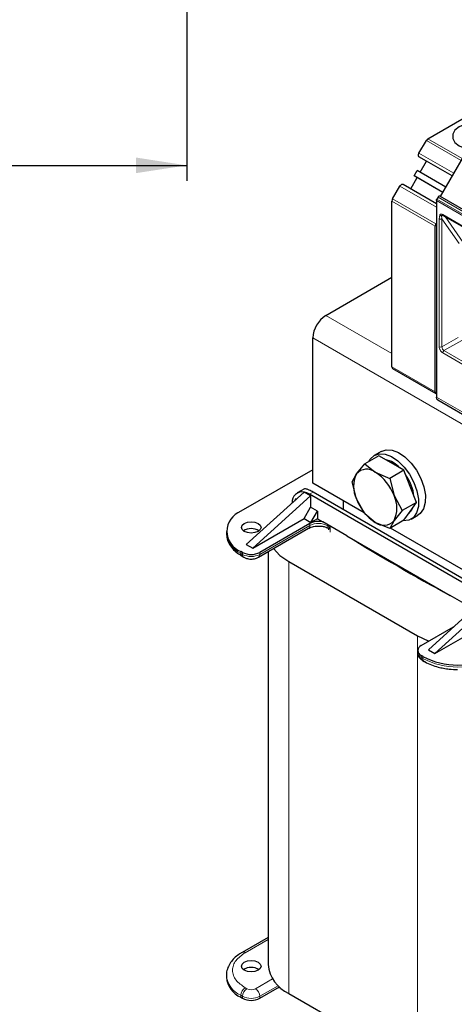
# Model space of a CAD drawing. Header units: millimetres. Extents: x 5 to 418, y 2 to 292.
# Tile 18 of 40: x 226 to 254, y 97 to 161. Entities that reach past the tile are written whole.
import ezdxf

# ---------------------------------------------------------------- set-up
doc = ezdxf.new("R2010")
doc.units = ezdxf.units.MM
doc.layers.add('SLD-0', color=7, linetype='Continuous')
doc.styles.add('SLDTEXTSTYLE0', font='TXT', dxfattribs={"width": 0.605})
doc.dimstyles.new('SLDDIMSTYLE0', dxfattribs={"dimtxt": 3.5, "dimasz": 3.302, "dimexe": 0, "dimexo": 0.0625, "dimgap": 0.875, "dimtad": 1, "dimlfac": 2, "dimrnd": 1e-09, "dimzin": 12, "dimdsep": 46, "dimtxsty": 'SLDTEXTSTYLE0', "dimsah": 1, "dimcen": 0.09, "dimadec": 0, "dimazin": 3, "dimtfac": 1, "dimtofl": 0, "dimtmove": 0, "dimatfit": 3, "dimfxl": 1, "dimfrac": 2, "dimtolj": 1, "dimtzin": 12, "dimarcsym": 0})

# ---------------------------------------------------------------- blocks, each defined once
blk = doc.blocks.new('_D_3')
at = {"layer": 'SLD-0'}
for p, q in [((181.279, 161.306), (181.279, 150.306)), ((236.429, 161.306), (236.429, 150.306)), ((181.279, 151.306), (236.429, 151.306))]:
    blk.add_line(p, q, dxfattribs=at)
for points in [[(181.279, 151.306), (184.581, 150.798), (184.581, 151.814)], [(236.429, 151.306), (233.127, 151.814), (233.127, 150.798)]]:
    blk.add_solid(points, dxfattribs=at)
at = {"layer": 'SLD-0', "insert": (202.838, 155.818), "char_height": 3.5, "attachment_point": 1, "style": 'SLDTEXTSTYLE0'}
blk.add_mtext('110,3', dxfattribs=at)

msp = doc.modelspace()

# ---------------------------------------------------------------- linework, layer by layer
at = {"color": 7, "linetype": 'Continuous', "lineweight": 25}
for p, q in [((252.1571, 153.0401), (264.0172, 159.8868)), ((252.9774, 149.2769), (255.4774, 153.6071)), ((251.5763, 152.1017), (252.0571, 152.9345)), ((252.0763, 151.582), (251.5763, 151.8707)), ((251.6563, 150.8546), (252.0763, 151.582)), ((253.7503, 150.6156), (252.0763, 151.582)), ((251.2563, 150.6236), (251.4563, 150.97)), ((253.3303, 149.8882), (251.4563, 150.97)), ((251.0363, 149.7807), (251.4563, 150.5081)), ((253.1303, 149.5418), (251.2563, 150.6236)), ((251.4563, 150.5081), (251.2563, 150.6236)), ((253.1303, 149.5417), (251.4563, 150.5081)), ((249.8555, 149.1211), (250.3363, 149.9539)), ((250.5363, 150.0694), (252.7132, 148.8127)), ((249.814, 138.1636), (249.814, 148.9817)), ((252.7132, 149.0097), (252.7132, 136.2017)), ((252.8174, 149.2308), (252.738, 149.0933)), ((257.4346, 146.7039), (252.9374, 149.3)), ((253.1482, 148.04), (256.8251, 145.9173)), ((252.6425, 136.5308), (252.6425, 147.3489)), ((252.6839, 147.4883), (252.7132, 147.539)), ((245.5007, 141.5207), (249.814, 144.0108)), ((244.6522, 130.5792), (244.6522, 140.051)), ((249.8555, 138.0721), (252.6839, 136.4392)), ((252.7957, 136.0188), (257.2936, 133.4222)), ((248.9551, 132.3739), (248.0349, 131.8427)), ((249.1091, 132.6582), (248.6566, 132.397)), ((249.7716, 131.9025), (248.9551, 132.3739)), ((247.5003, 131.1889), (248.0349, 131.8427)), ((248.0349, 131.8427), (248.7251, 131.2984)), ((250.5881, 131.4312), (249.7716, 131.9025)), ((244.6522, 131.4606), (239.957, 128.7501)), ((247.2184, 130.6809), (247.5003, 131.1889)), ((248.7251, 131.2984), (249.6679, 130.9)), ((250.5881, 131.4312), (249.6679, 130.9)), ((250.9964, 130.379), (250.5881, 131.4312)), ((247.9952, 128.6493), (244.6522, 130.5792)), ((247.5003, 129.5558), (247.2184, 130.6809)), ((249.6679, 130.9), (249.9498, 129.7748)), ((251.4046, 129.3268), (250.9964, 130.379)), ((244.0865, 130.0075), (240.3105, 126.5866)), ((244.5107, 129.7626), (240.7348, 126.3417)), ((244.1038, 130.2157), (243.6401, 129.948)), ((244.0865, 130.0074), (244.0868, 130.0074)), ((244.5107, 129.7626), (244.0868, 130.0074)), ((256.0366, 123.1742), (244.44, 129.8688)), ((244.5107, 129.7626), (244.5107, 129.0114)), ((256.2629, 123.3048), (244.6663, 129.9994)), ((249.9498, 129.7748), (250.4844, 128.7955)), ((243.5349, 129.5747), (243.454, 129.4345)), ((243.58, 129.5487), (243.5349, 129.5747)), ((246.6321, 129.4362), (246.6321, 128.8646)), ((248.0349, 128.5765), (247.5003, 129.5558)), ((251.4046, 129.3268), (250.4844, 128.7955)), ((250.9964, 128.7459), (251.4046, 129.3268)), ((244.0865, 128.2766), (244.5107, 129.0114)), ((244.9491, 128.7583), (244.5107, 129.0114)), ((244.5249, 128.0235), (244.9491, 128.7583)), ((244.9491, 128.7583), (244.9491, 128.2684)), ((248.7251, 128.0322), (248.0349, 128.5765)), ((250.4844, 128.7955), (249.9498, 128.1417)), ((250.5881, 128.165), (250.9964, 128.7459)), ((251.0564, 128.2399), (251.5089, 128.5012)), ((240.7348, 126.3417), (244.0865, 128.2766)), ((244.4644, 127.9559), (241.2015, 126.0723)), ((244.0865, 128.2766), (244.5249, 128.0235)), ((244.9491, 128.2684), (244.5249, 128.0235)), ((244.9491, 128.2684), (245.3049, 128.063)), ((246.8678, 127.1608), (245.3049, 128.063)), ((249.6679, 127.6338), (248.7251, 128.0322)), ((250.5881, 128.165), (249.6679, 127.6338)), ((249.9498, 128.1417), (249.6679, 127.6338)), ((239.0197, 127.4438), (239.0197, 127.3132)), ((241.1186, 125.7585), (244.3815, 127.6421)), ((245.6448, 127.6694), (245.6604, 127.6681)), ((245.6775, 127.6022), (245.6775, 127.5371)), ((245.6872, 127.6187), (245.6869, 127.6022)), ((246.8678, 127.1608), (253.6088, 123.2693)), ((264.4226, 119.1659), (249.7111, 127.6587)), ((240.3105, 126.5866), (240.7348, 126.3417)), ((240.0701, 126.0723), (239.957, 126.1376)), ((240.0398, 125.8238), (240.153, 125.7585)), ((241.7351, 126.1143), (241.7351, 99.1996)), ((243.0824, 125.4762), (251.4828, 120.6267)), ((255.1291, 122.3916), (253.6088, 123.2693)), ((252.1899, 119.7288), (255.9659, 123.1497)), ((252.6142, 119.4838), (256.3901, 122.9048)), ((252.6142, 119.4838), (255.9659, 121.4187)), ((251.7232, 119.9982), (253.8292, 121.2139)), ((251.4889, 119.6716), (251.4889, 119.541)), ((252.1899, 119.7288), (252.6142, 119.4838)), ((251.8364, 119.2797), (251.7232, 119.3451)), ((251.8061, 119.0313), (251.9192, 118.966)), ((241.7351, 100.9737), (240.0398, 99.995)), ((239.0197, 98.5056), (239.0197, 98.375)), ((241.2015, 97.0034), (242.4864, 97.7452)), ((242.3741, 97.6803), (242.5194, 97.7165)), ((239.957, 97.0687), (240.0701, 97.0034)), ((243.0824, 97.3219), (251.4828, 92.4724))]:
    msp.add_line(p, q, dxfattribs=at)
at = {"color": 7, "linetype": 'Continuous', "lineweight": 18}
for p, q in [((254.3312, 151.6217), (252.0571, 152.9345)), ((252.1571, 153.0401), (254.4019, 151.7442)), ((251.5763, 152.1017), (253.8503, 150.7889)), ((253.7503, 150.6157), (251.5763, 151.8707)), ((252.7132, 148.5818), (250.3363, 149.9539)), ((252.6425, 147.3489), (249.814, 148.9817)), ((249.8555, 149.1211), (252.6839, 147.4883)), ((257.2104, 146.4135), (252.7132, 149.0097)), ((257.2352, 146.4971), (252.738, 149.0933)), ((257.3146, 146.6346), (252.8174, 149.2308)), ((252.897, 147.8224), (252.9335, 148.0855)), ((252.897, 139.4723), (252.897, 147.8224)), ((253.0667, 147.8223), (253.0491, 148.0337)), ((253.0667, 147.8223), (254.1963, 146.2157)), ((253.0667, 139.4723), (253.0667, 147.8223)), ((253.1233, 148.0949), (254.9618, 147.0336)), ((253.2814, 147.9631), (254.46, 146.2862)), ((249.814, 139.0307), (245.5007, 141.5207)), ((289.907, 113.926), (244.6522, 140.051)), ((254.1389, 140.0912), (253.0667, 139.4723)), ((254.3619, 139.8934), (253.2081, 139.2273)), ((254.9618, 138.019), (253.1233, 139.0803)), ((256.8851, 137.1046), (253.2081, 139.2273)), ((249.814, 138.1636), (252.6425, 136.5308)), ((252.7132, 136.2017), (257.2104, 133.6055)), ((244.6663, 129.9994), (244.44, 129.8688)), ((244.4644, 127.8252), (241.2015, 125.9416)), ((244.4644, 127.8252), (244.4644, 127.9559)), ((245.6214, 127.8803), (245.6214, 127.8097)), ((245.7823, 127.708), (245.6604, 127.6681)), ((245.7823, 127.708), (245.6872, 127.6187)), ((245.7823, 127.3813), (245.7823, 127.708)), ((239.957, 126.0069), (239.957, 126.1376)), ((240.0701, 125.9416), (239.957, 126.0069)), ((240.0701, 126.0723), (240.0701, 125.9416)), ((241.2015, 125.9416), (241.2015, 126.0723)), ((243.0824, 125.4762), (243.0824, 97.3219)), ((251.4828, 120.6267), (251.4828, 92.4724)), ((251.7232, 119.2144), (251.7232, 119.3451)), ((251.8364, 119.1491), (251.7232, 119.2144)), ((251.8364, 119.2797), (251.8364, 119.1491)), ((241.7351, 100.8384), (240.2398, 99.9752)), ((240.9186, 97.624), (242.0293, 98.2651)), ((240.3529, 97.624), (240.2398, 97.6893)), ((241.2015, 97.1341), (242.399, 97.8253)), ((239.957, 97.1994), (240.0701, 97.1341)), ((239.957, 97.0687), (239.957, 97.1994)), ((240.0701, 97.1341), (240.0701, 97.0034)), ((241.2015, 97.0034), (241.2015, 97.1341))]:
    msp.add_line(p, q, dxfattribs=at)
at = {"color": 7, "linetype": 'Continuous', "lineweight": 25, "flags": 128}
for points in [[(255.6654, 154.0313), (255.4934, 154.0531), (255.0241, 154.0531), (254.5778, 153.9693), (254.1981, 153.8101), (253.9222, 153.5909), (253.7772, 153.3332), (253.7772, 153.0623), (253.9222, 152.8047), (254.1981, 152.5855), (254.5778, 152.4262), (254.7681, 152.3795)], [(251.5763, 151.8707), (251.5587, 151.8853), (251.5456, 151.906), (251.5376, 151.932), (251.5349, 151.9623), (251.5376, 151.9957), (251.5456, 152.031), (251.5587, 152.0668), (251.5763, 152.1017)], [(250.3363, 149.9539), (250.3577, 149.9866), (250.3822, 150.0158), (250.4087, 150.0404), (250.4363, 150.0595), (250.4639, 150.0723), (250.4904, 150.0783), (250.5149, 150.0773), (250.5363, 150.0694)], [(252.6425, 136.5308), (252.6444, 136.5053), (252.65, 136.4827), (252.6592, 136.4635), (252.6717, 136.4483), (252.6872, 136.4375), (252.7053, 136.4313), (252.7255, 136.43), (252.7473, 136.4336)], [(248.2985, 131.9948), (248.3861, 132.1458), (248.6431, 132.389), (248.9763, 132.5021), (249.3648, 132.4779), (249.7841, 132.3181), (250.2081, 132.0326), (250.6099, 131.6395), (250.9644, 131.1633), (251.2493, 130.634), (251.4466, 130.0849), (251.5441, 129.5505), (251.5355, 129.0643), (251.4214, 128.6569), (251.209, 128.354), (250.9116, 128.1744), (250.5479, 128.1296), (250.5291, 128.131)], [(249.1091, 132.6582), (249.4288, 132.7633), (249.8173, 132.7392), (250.2367, 132.5794), (250.6606, 132.2939), (251.0625, 131.9007), (251.417, 131.4245), (251.7018, 130.8953), (251.8992, 130.3462), (251.9966, 129.8117), (251.988, 129.3256), (251.874, 128.9182), (251.6615, 128.6152), (251.5089, 128.5012)], [(250.9069, 128.6186), (251.1121, 128.8422), (251.2012, 129.0366)], [(241.0883, 127.4438), (240.8807, 127.3637), (240.6358, 127.3356), (240.3909, 127.3637), (240.1832, 127.4438), (240.0445, 127.5637), (239.9958, 127.7051), (240.0445, 127.8465), (240.1832, 127.9663), (240.3909, 128.0464), (240.6358, 128.0745), (240.8807, 128.0464), (241.0883, 127.9663), (241.2271, 127.8465), (241.2758, 127.7051), (241.2271, 127.5637), (241.0883, 127.4438)], [(242.0961, 126.3227), (242.5103, 125.8786), (243.0824, 125.4762)], [(251.4828, 120.6267), (252.1799, 120.2965), (252.216, 120.2827)], [(241.0883, 98.8322), (240.8807, 98.7521), (240.6358, 98.724), (240.3909, 98.7521), (240.1832, 98.8322), (240.0445, 98.9521), (239.9958, 99.0935), (240.0445, 99.2349), (240.1832, 99.3547), (240.3909, 99.4348), (240.6358, 99.463), (240.8807, 99.4348), (241.0883, 99.3547), (241.2271, 99.2349), (241.2758, 99.0935), (241.2271, 98.9521), (241.0883, 98.8322)]]:
    msp.add_lwpolyline(points, dxfattribs=at)
at = {"color": 7, "linetype": 'Continuous', "lineweight": 25}
for centre, radius, start, end in [((252.3098, 152.7953), 0.2885, 121.954672, 151.144391), ((250.1024, 148.9719), 0.2886, 148.856272, 178.043501), ((252.9309, 147.3391), 0.2886, 148.856272, 178.043501), ((246.4944, 139.9672), 1.8442, 122.605478, 177.394522), ((249.9151, 138.1542), 0.1015, 174.669013, 234.018806), ((248.9704, 130.3187), 1.8577, 42.553051, 77.452325), ((249.1335, 130.3724), 1.8259, 153.43643, 206.56357), ((248.1687, 130.6174), 0.8794, 50.751832, 139.467204), ((247.0696, 128.7136), 3.0695, 20.227114, 57.362029), ((248.1126, 129.3053), 3.1732, 7.314646, 35.357159), ((243.9648, 129.363), 0.6559, 79.306385, 185.037058), ((243.8425, 128.8654), 1.1678, 59.224993, 77.927144), ((248.3167, 128.9583), 1.8259, 333.43643, 26.56357), ((250.3806, 130.6171), 3.0695, 200.227114, 237.362029), ((240.4527, 127.4438), 1.3972, 110.783421, 249.216579), ((245.0323, 126.8508), 1.2425, 77.329494, 117.202252), ((249.2815, 128.7133), 0.8794, 230.751832, 319.467204), ((240.6358, 126.7217), 0.9069, 56.33248, 123.66752), ((317.1559, 241.1322), 133.9025, 238.337192, 241.668184), ((240.6358, 127.164), 1.2296, 242.609672, 297.390328), ((251.8472, 119.6716), 0.3493, 110.783421, 249.216579), ((254.0991, 123.6468), 4.9185, 242.609672, 297.390328), ((240.6358, 98.1101), 0.9069, 56.33248, 123.66752), ((244.0372, 99.4292), 2.3135, 185.694799, 245.625342), ((240.6212, 98.5347), 1.6094, 185.694799, 245.625342), ((240.6358, 98.0952), 1.2296, 242.609672, 297.390328)]:
    msp.add_arc(centre, radius, start, end, dxfattribs=at)
at = {"color": 7, "linetype": 'Continuous', "lineweight": 18}
for centre, radius, start, end in [((253.1804, 148.0877), 0.0575, 172.74417, 235.943649), ((252.9819, 139.636), 0.1844, 242.609617, 297.391033), ((253.3738, 139.4862), 0.3074, 182.605478, 237.394522), ((253.3075, 139.072), 0.1844, 122.605473, 177.394478), ((244.2684, 127.8036), 0.1972, 305.013333, 6.298848), ((245.0285, 126.7432), 1.2202, 60.926637, 117.535073), ((245.8644, 127.8004), 0.2432, 177.81824, 212.97844), ((312.4538, 233.2837), 124.8652, 237.640088, 237.727417), ((240.6212, 127.4729), 1.6094, 185.694799, 245.625342), ((245.6065, 127.607), 0.0815, 8.303056, 48.595411), ((240.153, 125.9853), 0.1972, 173.701152, 234.986667), ((240.2604, 125.9174), 0.1918, 172.741208, 235.973154), ((240.6358, 127.0334), 1.2296, 242.609672, 297.390328), ((241.0012, 125.9219), 0.2012, 305.700947, 5.620126), ((251.8893, 119.5809), 0.4024, 185.694799, 245.625342), ((251.9192, 119.1928), 0.1972, 173.701152, 234.986667), ((252.0261, 119.1247), 0.1913, 172.684928, 236.536597), ((254.0991, 123.5162), 4.9185, 242.609672, 297.390328), ((240.1222, 99.8103), 0.2025, 54.49119, 113.068435), ((240.5893, 98.6419), 1.575, 184.747246, 246.327988), ((240.5711, 97.1714), 0.6147, 122.605478, 177.394522), ((240.6842, 97.1061), 0.6147, 122.605478, 177.394522), ((240.6358, 98.1698), 0.6148, 242.609672, 297.390328), ((240.5874, 97.1061), 0.6147, 2.605478, 57.394522), ((240.6358, 98.2258), 1.2296, 242.609672, 297.390328)]:
    msp.add_arc(centre, radius, start, end, dxfattribs=at)
at = {"color": 7, "linetype": 'Continuous', "lineweight": 25}
for points in [[(252.7132, 149.0097), (252.7135, 149.0163), (252.7141, 149.0295), (252.7192, 149.0509), (252.7269, 149.0725), (252.7343, 149.0864), (252.738, 149.0933)], [(252.9374, 149.3), (252.9286, 149.303), (252.9111, 149.309), (252.8774, 149.2964), (252.8437, 149.2701), (252.8262, 149.2439), (252.8174, 149.2308)]]:
    msp.add_open_spline(points, degree=3, dxfattribs=at)
at = {"color": 7, "linetype": 'Continuous', "lineweight": 18}
msp.add_open_spline([(252.897, 147.8224), (252.9094, 147.8167), (252.9342, 147.8053), (252.9819, 147.8004), (253.0296, 147.8053), (253.0543, 147.8166), (253.0667, 147.8223)], degree=3, dxfattribs=at)
for points, knots in [([(252.9335, 148.0855), (252.9448, 148.0963), (252.9674, 148.118), (253.0143, 148.1281), (253.0668, 148.1231), (253.1044, 148.1044), (253.1233, 148.0949)], [0, 0, 0, 0, 0.2492254, 0.49995182, 0.7492335, 1, 1, 1, 1]), ([(253.1233, 139.0803), (253.0948, 139.1003), (253.0509, 139.131), (252.9982, 139.194), (252.9622, 139.2485), (252.9329, 139.307), (252.9048, 139.3842), (252.9001, 139.4376), (252.897, 139.4723)], [0, 0, 0, 0, 0.239443, 0.3695074, 0.4999998, 0.6300645, 0.760557, 1, 1, 1, 1]), ([(240.2398, 99.9752), (240.0172, 99.8162), (239.6747, 99.5715), (239.4607, 99.1629), (239.399, 98.8322), (239.4607, 98.5016), (239.6747, 98.093), (240.0172, 97.8483), (240.2398, 97.6893)], [0, 0, 0, 0, 0.23945684, 0.36836066, 0.5, 0.63163934, 0.76054316, 1, 1, 1, 1])]:
    msp.add_open_spline(points, degree=3, knots=knots, dxfattribs=at)
at = {"color": 7, "linetype": 'Continuous', "lineweight": 25}
for points, knots in [([(252.9335, 148.0855), (252.9408, 148.0781), (252.9562, 148.0625), (252.9877, 148.0446), (253.0201, 148.0344), (253.0408, 148.0339), (253.0491, 148.0337)], [0, 0, 0, 0, 0.2392567, 0.5015013, 0.8007506, 1, 1, 1, 1]), ([(253.0491, 148.0337), (253.0517, 148.034), (253.0573, 148.0346), (253.0708, 148.0389), (253.089, 148.0473), (253.109, 148.0565), (253.1259, 148.0621), (253.135, 148.0642), (253.1382, 148.065)], [0, 0, 0, 0, 0.077668, 0.1661398, 0.3954533, 0.6672433, 0.8863212, 1, 1, 1, 1]), ([(253.106, 148.055), (253.1058, 148.0549), (253.1041, 148.054), (253.1155, 148.0566), (253.1389, 148.0444), (253.1485, 148.0394)], [0, 0, 0, 0, 0.0729908, 0.6169306, 1, 1, 1, 1]), ([(252.7981, 136.0226), (252.7917, 136.0247), (252.7595, 136.0355), (252.7242, 136.0954), (252.7169, 136.1663), (252.7132, 136.2017)], [0, 0, 0, 0, 0.11082584, 0.55541292, 1, 1, 1, 1]), ([(244.6663, 129.9994), (244.5807, 130.0468), (244.4055, 130.1438), (244.2259, 130.2123), (244.1254, 130.2336), (244.1125, 130.2123), (244.1093, 130.2069)], [0, 0, 0, 0, 0.2901492, 0.5938369, 0.8969322, 1, 1, 1, 1]), ([(244.3857, 127.6416), (244.3936, 127.647), (244.4316, 127.6736), (244.542, 127.7171), (244.7084, 127.7636), (244.8769, 127.7881), (244.9897, 127.7905), (245.03, 127.7914)], [0, 0, 0, 0, 0.0648722, 0.3140641, 0.5501582, 0.838916, 1, 1, 1, 1]), ([(245.03, 127.7914), (245.1351, 127.786), (245.2816, 127.7784), (245.4679, 127.7325), (245.5749, 127.697), (245.6262, 127.668), (245.6395, 127.6605)], [0, 0, 0, 0, 0.4502817, 0.6279548, 0.9035848, 1, 1, 1, 1]), ([(239.0332, 127.3064), (239.0333, 127.2199), (239.0333, 127.0021), (239.165, 126.6654), (239.3979, 126.3233), (239.694, 126.0393), (239.936, 125.8924), (240.0441, 125.8267)], [0, 0, 0, 0, 0.14671412, 0.36932146, 0.59528403, 0.81923441, 1, 1, 1, 1]), ([(245.6341, 127.668), (245.6405, 127.6641), (245.653, 127.6562), (245.6671, 127.6377), (245.6759, 127.6167), (245.6766, 127.6019), (245.677, 127.5948)], [0, 0, 0, 0, 0.2625685, 0.5217072, 0.769584, 1, 1, 1, 1]), ([(240.153, 125.7585), (240.2081, 125.7315), (240.3483, 125.6629), (240.6166, 125.6248), (240.8994, 125.6541), (241.0538, 125.7276), (241.1186, 125.7585)], [0, 0, 0, 0, 0.1878046, 0.477884, 0.7807662, 1, 1, 1, 1]), ([(251.4899, 119.5397), (251.4981, 119.4691), (251.5139, 119.3328), (251.6318, 119.1527), (251.7458, 119.0732), (251.8061, 119.0313)], [0, 0, 0, 0, 0.3361576, 0.6493205, 1, 1, 1, 1]), ([(251.9235, 118.9689), (251.9434, 118.9557), (252.0788, 118.8658), (252.3828, 118.7387), (252.7863, 118.6035), (253.1796, 118.5172), (253.6028, 118.4537), (253.9136, 118.4445), (254.0991, 118.4389)], [0, 0, 0, 0, 0.0360413, 0.2450616, 0.4555094, 0.6109689, 0.7677136, 1, 1, 1, 1]), ([(240.0455, 99.9911), (239.971, 99.9485), (239.7766, 99.8374), (239.5178, 99.6158), (239.2704, 99.3295), (239.1014, 99.0007), (239.0155, 98.7194), (239.0291, 98.5539), (239.0326, 98.5119)], [0, 0, 0, 0, 0.1211477, 0.3164419, 0.5153917, 0.7184198, 0.928489, 1, 1, 1, 1])]:
    msp.add_open_spline(points, degree=3, knots=knots, dxfattribs=at)

# ---------------------------------------------------------------- dimensions: what is measured, and where the dimension line sits
at = {"layer": 'SLD-0'}
dim = msp.add_linear_dim(base=(236.4288, 151.306), p1=(181.2788, 161.306), p2=(236.4288, 161.306), dimstyle='SLDDIMSTYLE0', dxfattribs=at)
dim.commit()
dim.dimension.update_dxf_attribs({"geometry": '_D_3', "text_midpoint": (208.8538, 151.306), "dimtype": 160})

doc.saveas('drawing.dxf')
